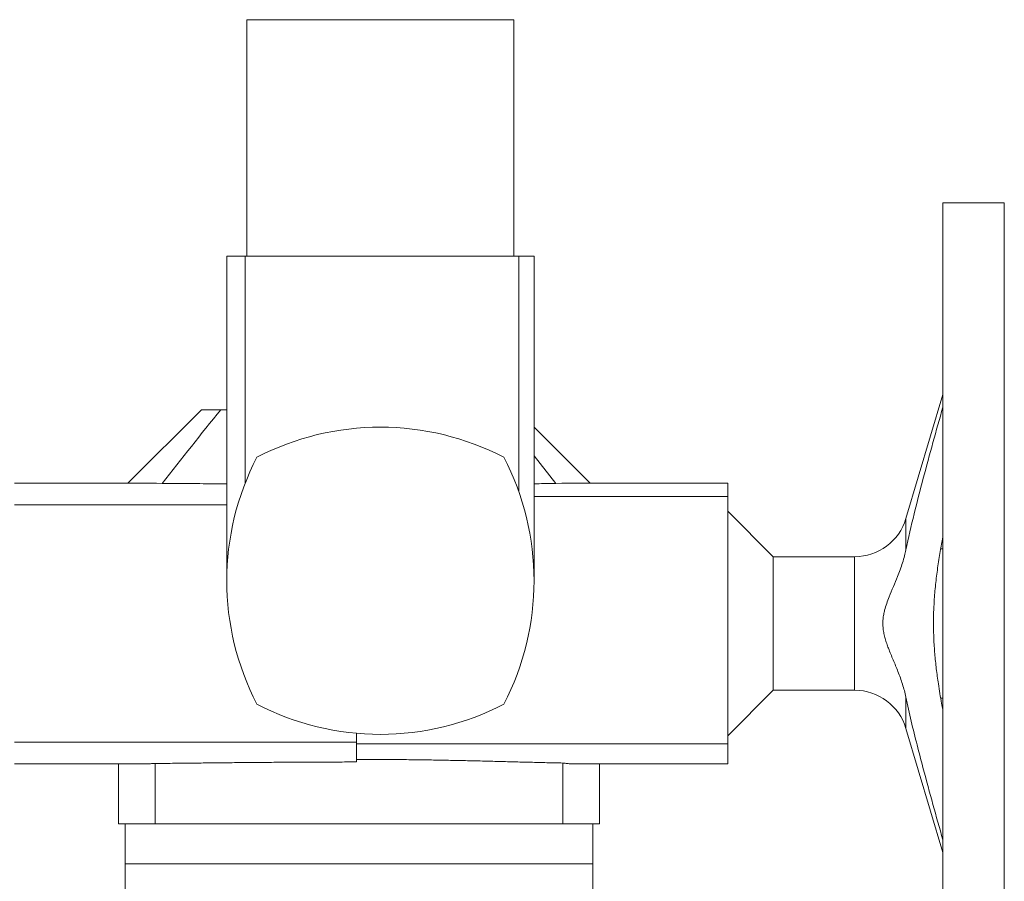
# Model space of a CAD drawing. Header units: millimetres. Extents: x -837 to 609, y -11 to 1826.
# Tile 7 of 11: x -579 to -211, y 1504 to 1826. Entities that reach past the tile are written whole.
import ezdxf

# ---------------------------------------------------------------- set-up
doc = ezdxf.new("R2010")
doc.units = ezdxf.units.MM

msp = doc.modelspace()

# ---------------------------------------------------------------- linework, layer by layer
at = {"color": 7, "linetype": 'Continuous', "lineweight": 15}
for p, q in [((-494.3, 1826.48), (-494.3, 1737.98)), ((-494.3, 1826.48), (-394.3, 1826.48)), ((-394.3, 1737.98), (-394.3, 1826.48)), ((-210.8, 1757.98), (-233.8, 1757.98)), ((-233.8, 1757.98), (-233.8, 1442.98)), ((-210.8, 1757.98), (-210.8, 1442.98)), ((-501.8, 1737.98), (-501.8, 1616.48)), ((-501.8, 1737.98), (-494.95, 1737.98)), ((-494.95, 1737.98), (-494.95, 1652.84)), ((-494.95, 1737.98), (-392.5, 1737.98)), ((-392.5, 1737.98), (-392.5, 1649.76)), ((-392.5, 1737.98), (-386.8, 1737.98)), ((-386.8, 1616.48), (-386.8, 1737.98)), ((-233.8, 1686.17), (-247.63, 1639.76)), ((-511.3, 1680.48), (-538.8, 1652.98)), ((-511.3, 1680.48), (-504.07, 1680.48)), ((-504.07, 1680.48), (-501.8, 1680.48)), ((-365.8, 1652.98), (-386.8, 1673.98)), ((-378.62, 1652.88), (-386.8, 1663.29)), ((-528.15, 1652.98), (-581.3, 1652.98)), ((-525.94, 1652.92), (-528.15, 1652.96)), ((-376.43, 1652.96), (-378.62, 1652.88)), ((-314.3, 1652.98), (-376.43, 1652.98)), ((-314.3, 1647.98), (-314.3, 1652.98)), ((-314.3, 1647.98), (-386.8, 1647.98)), ((-314.3, 1555.45), (-314.3, 1647.98)), ((-581.3, 1644.89), (-501.8, 1644.89)), ((-297.3, 1625.48), (-314.3, 1642.48)), ((-266.8, 1625.48), (-297.3, 1625.48)), ((-297.3, 1600.48), (-297.3, 1625.48)), ((-233.8, 1628.48), (-234.59, 1628.48)), ((-297.3, 1575.48), (-297.3, 1600.48)), ((-314.3, 1558.48), (-297.3, 1575.48)), ((-297.3, 1575.48), (-266.8, 1575.48)), ((-234.57, 1572.48), (-233.8, 1572.48)), ((-453.3, 1556.06), (-453.3, 1559.38)), ((-247.63, 1561.19), (-233.8, 1514.79)), ((-581.3, 1556.06), (-453.3, 1556.06)), ((-453.3, 1548.64), (-453.3, 1556.06)), ((-314.3, 1555.45), (-453.3, 1555.45)), ((-314.3, 1547.98), (-314.3, 1555.45)), ((-581.3, 1547.98), (-531.84, 1547.98)), ((-542.3, 1547.98), (-542.3, 1525.48)), ((-528.63, 1548.09), (-528.63, 1525.48)), ((-375.96, 1548.25), (-375.96, 1525.48)), ((-372.75, 1547.98), (-314.3, 1547.98)), ((-362.3, 1525.48), (-362.3, 1547.98)), ((-542.3, 1525.48), (-528.63, 1525.48)), ((-539.8, 1525.48), (-539.8, 1510.48)), ((-528.63, 1525.48), (-375.96, 1525.48)), ((-375.96, 1525.48), (-362.3, 1525.48)), ((-364.8, 1510.48), (-364.8, 1525.48)), ((-539.8, 1510.48), (-539.8, 1497.48)), ((-364.8, 1497.48), (-364.8, 1510.48))]:
    msp.add_line(p, q, dxfattribs=at)
at = {"color": 8, "linetype": 'Continuous', "lineweight": 0}
for p, q in [((-247.63, 1639.76), (-247.63, 1628.03)), ((-266.8, 1625.48), (-266.8, 1575.48)), ((-247.63, 1572.92), (-247.63, 1561.19)), ((-364.8, 1510.48), (-539.8, 1510.48))]:
    msp.add_line(p, q, dxfattribs=at)
at = {"color": 7, "linetype": 'Continuous', "lineweight": 15}
for centre, radius, start, end in [((-444.3, 1573.98), 100, 62.4889, 117.5111), ((-401.8, 1616.48), 100, 152.4889, 207.5111), ((-486.8, 1616.48), 100, 332.4889, 27.5111), ((-266.8, 1645.48), 20, 270, 343.4), ((-266.8, 1555.48), 20, 16.6, 90), ((-444.3, 1658.98), 100, 242.4889, 297.5111)]:
    msp.add_arc(centre, radius, start, end, dxfattribs=at)
msp.add_open_spline([(-525.94, 1652.92), (-518.7, 1662.19), (-511.42, 1671.39), (-504.07, 1680.48)], degree=3, dxfattribs=at)
for points, knots in [([(-247.63, 1628.03), (-246.69, 1632.54), (-245.64, 1637.02), (-243.44, 1645.95), (-242.29, 1650.41), (-239.93, 1659.3), (-238.72, 1663.74), (-236.28, 1672.6), (-235.04, 1677.03), (-233.8, 1681.46)], [0, 0, 0, 0, 0.25, 0.25, 0.5, 0.5, 0.75, 0.75, 1, 1, 1, 1]), ([(-501.8, 1652.73), (-503.01, 1652.74), (-505.96, 1652.77), (-510.61, 1652.81), (-515.76, 1652.85), (-520.88, 1652.89), (-524.25, 1652.91), (-525.94, 1652.92)], [0, 0, 0, 0, 0.148576, 0.360561, 0.573696, 0.786863, 1, 1, 1, 1]), ([(-378.62, 1652.88), (-380.99, 1652.85), (-383.7, 1652.82), (-386.45, 1652.79), (-386.8, 1652.78)], [0, 0, 0, 0, 0.87473, 1, 1, 1, 1]), ([(-237.31, 1600.48), (-237.3, 1601.87), (-237.27, 1604.65), (-237.03, 1609.51), (-236.55, 1615.06), (-235.78, 1621.28), (-234.86, 1627.2), (-234.13, 1631.03), (-233.8, 1632.81)], [0, 0, 0, 0, 0.127972, 0.255947, 0.448286, 0.640726, 0.833332, 1, 1, 1, 1]), ([(-247.63, 1572.92), (-247.81, 1573.73), (-248.18, 1575.35), (-248.89, 1577.75), (-249.69, 1580.13), (-250.83, 1583.17), (-252.37, 1586.83), (-253.84, 1590.31), (-254.83, 1592.99), (-255.41, 1594.82), (-255.87, 1596.68), (-256.18, 1598.57), (-256.29, 1600.4), (-256.2, 1602.16), (-255.96, 1603.83), (-255.52, 1605.79), (-254.83, 1608.01), (-253.71, 1610.93), (-252.31, 1614.26), (-250.9, 1617.62), (-249.77, 1620.61), (-248.89, 1623.2), (-248.16, 1625.67), (-247.79, 1627.3), (-247.63, 1628.03)], [0, 0, 0, 0, 0.04299, 0.085986, 0.129309, 0.172637, 0.253796, 0.334953, 0.367956, 0.401124, 0.434233, 0.467174, 0.499985, 0.529014, 0.558114, 0.587178, 0.632699, 0.678253, 0.74889, 0.819526, 0.866715, 0.913914, 0.961082, 1, 1, 1, 1]), ([(-233.8, 1568.26), (-233.95, 1569.04), (-234.58, 1572.24), (-235.41, 1577.33), (-236.27, 1583.52), (-236.85, 1589.16), (-237.23, 1594.81), (-237.28, 1598.59), (-237.31, 1600.48)], [0, 0, 0, 0, 0.072884, 0.301833, 0.476349, 0.650981, 0.825558, 1, 1, 1, 1]), ([(-233.8, 1519.49), (-235.04, 1523.92), (-237.52, 1532.77), (-240.73, 1544.61), (-243.44, 1555), (-245.67, 1563.93), (-246.98, 1569.92), (-247.63, 1572.92)], [0, 0, 0, 0, 0.249911, 0.499818, 0.666554, 0.833291, 1, 1, 1, 1]), ([(-531.84, 1547.98), (-531.35, 1547.98), (-530.33, 1547.99), (-529.21, 1548.05), (-528.63, 1548.09)], [0, 0, 0, 0, 0.482257, 1, 1, 1, 1]), ([(-528.63, 1548.09), (-526.47, 1548.1), (-522.14, 1548.14), (-515.57, 1548.21), (-508.94, 1548.28), (-502.25, 1548.35), (-495.46, 1548.42), (-488.57, 1548.48), (-481.58, 1548.53), (-474.55, 1548.58), (-467.51, 1548.61), (-460.42, 1548.63), (-455.68, 1548.64), (-453.3, 1548.64)], [0, 0, 0, 0, 0.089509, 0.179083, 0.26868, 0.358254, 0.447763, 0.539564, 0.631437, 0.723334, 0.815206, 0.907008, 1, 1, 1, 1]), ([(-375.96, 1548.25), (-377.99, 1548.29), (-382.03, 1548.38), (-388.18, 1548.53), (-394.38, 1548.69), (-400.63, 1548.85), (-406.93, 1549.01), (-413.26, 1549.16), (-419.63, 1549.29), (-426.15, 1549.4), (-432.82, 1549.5), (-439.64, 1549.57), (-446.46, 1549.61), (-451.02, 1549.61), (-453.3, 1549.61)], [0, 0, 0, 0, 0.081724, 0.163484, 0.245244, 0.326968, 0.408693, 0.490453, 0.572212, 0.653937, 0.740431, 0.826969, 0.913506, 1, 1, 1, 1]), ([(-372.75, 1547.98), (-372.81, 1547.98), (-373.33, 1547.96), (-374.39, 1548.03), (-375.44, 1548.17), (-375.96, 1548.25)], [0, 0, 0, 0, 0.06047, 0.530297, 1, 1, 1, 1])]:
    msp.add_open_spline(points, degree=3, knots=knots, dxfattribs=at)

doc.saveas('drawing.dxf')
